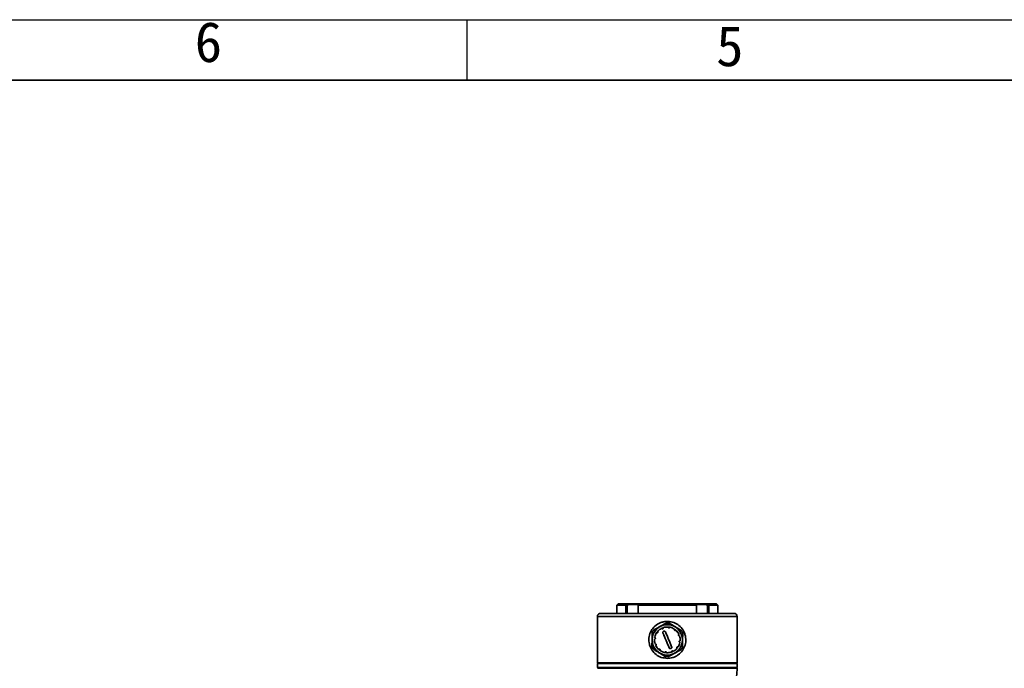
# Model space of a CAD drawing. Header units: millimetres. Extents: x 0 to 297, y 0 to 209.
# Tile 35 of 38: x 97 to 158, y 168 to 209. Entities that reach past the tile are written whole.
import ezdxf

# ---------------------------------------------------------------- set-up
doc = ezdxf.new("R2010")
doc.units = ezdxf.units.MM
doc.layers.add('图层0', color=7, linetype='Continuous')
doc.layers.add('细实线', color=7, linetype='Continuous')
doc.layers.add('粗实线', color=7, linetype='Continuous', lineweight=50)
doc.styles.add('SLDTEXTSTYLE0', font='SIMSUN.TTC')
doc.styles.add('SLDTEXTSTYLE3', font='仿宋_GB2312')
doc.styles.add('SLDTEXTSTYLE5', font='SIMSUN.TTC', dxfattribs={"bigfont": 'bigfont'})
doc.dimstyles.new('SLDDIMSTYLE8', dxfattribs={"dimtxt": 3.5, "dimasz": 3, "dimexe": 0, "dimexo": 0.0625, "dimgap": 0.875, "dimtad": 0, "dimtih": 1, "dimtoh": 1, "dimlfac": 3, "dimrnd": 1e-09, "dimzin": 12, "dimdsep": 46, "dimtxsty": 'SLDTEXTSTYLE0', "dimblk1": 'NONE', "dimblk2": 'NONE', "dimsah": 1, "dimcen": 0, "dimadec": 0, "dimazin": 3, "dimtfac": 1, "dimtmove": 0, "dimatfit": 3, "dimldrblk": 'NONE', "dimfxl": 0, "dimfrac": 2, "dimtolj": 1, "dimtzin": 12, "dimarcsym": 0})

# ---------------------------------------------------------------- blocks, each defined once
blk = doc.blocks.new('_D_23')
at = {"layer": '图层0'}
blk.add_line((235.955, 182.979), (261.78, 182.979), dxfattribs=at)
at = {"layer": '图层0', "char_height": 3.5, "attachment_point": 1}
for s, insert, style in [(' 贯穿', (251.596, 186.05), 'SLDTEXTSTYLE5'), ('6-', (237.542, 186.05), 'SLDTEXTSTYLE0'), ('%%c', (241.616, 186.05), 'SLDTEXTSTYLE0'), ('6.6', (245.486, 186.05), 'SLDTEXTSTYLE0'), ('圆周均布', (241.514, 181.977), 'SLDTEXTSTYLE5')]:
    blk.add_mtext(s, dxfattribs=dict(at, insert=insert, style=style))
blk = doc.blocks.new('_None')

msp = doc.modelspace()

# ---------------------------------------------------------------- linework, layer by layer
at = {"color": 7, "linetype": 'Continuous', "lineweight": 35}
for p, q in [((134.16413696, 172.42207843), (134.06413696, 172.32207843)), ((134.06413696, 172.32207843), (134.06413696, 171.82207843)), ((134.63520088, 172.32207843), (134.06413696, 172.32207843)), ((134.16413696, 172.42207843), (134.72441854, 172.42207843)), ((134.63520087, 172.32207842), (134.72296499, 172.41776977)), ((134.63729397, 172.31645363), (134.63520087, 172.32207841)), ((134.63729397, 172.31645363), (134.71232388, 172.2986718)), ((134.63729397, 171.82207843), (134.63729397, 172.31645363)), ((134.7734257, 172.37207845), (134.71232412, 172.29867219)), ((134.71232416, 172.29867219), (134.71232416, 171.82207843)), ((134.72296499, 172.41776977), (134.77342574, 172.37207853)), ((134.722965, 172.41776977), (134.72441854, 172.42207843)), ((134.72441854, 172.42207843), (135.45440887, 172.42207843)), ((135.42686028, 172.37207843), (134.7734257, 172.37207843)), ((135.39053646, 172.29867219), (135.41864984, 172.37207845)), ((135.39053648, 171.82207843), (135.39053648, 172.29867219)), ((135.39053652, 172.2986718), (135.40240294, 172.31645363)), ((135.40538362, 172.32207841), (135.40240294, 172.31645363)), ((135.40240294, 172.31645363), (135.40240294, 171.82207843)), ((135.44697438, 172.41776977), (135.40538362, 172.32207842)), ((139.02289031, 172.32207843), (135.40538362, 172.32207843)), ((135.44697437, 172.41776977), (135.41864996, 172.37207853)), ((135.45237587, 172.42207843), (135.44697437, 172.41776977)), ((135.45237587, 172.42207843), (138.97589806, 172.42207843)), ((138.97280854, 172.42207843), (139.70385539, 172.42207843)), ((138.98129955, 172.41776977), (138.97589806, 172.42207843)), ((139.02289031, 172.32207842), (138.98129955, 172.41776977)), ((139.009624, 172.37207847), (138.98129955, 172.41776977)), ((139.65484822, 172.37207843), (139.0078123, 172.37207843)), ((139.00962409, 172.37207845), (139.03773747, 172.29867219)), ((139.02587099, 172.31645363), (139.0228903, 172.32207841)), ((139.02587099, 171.82207843), (139.02587099, 172.31645363)), ((139.0377374, 172.2986718), (139.02587099, 172.31645363)), ((139.03773745, 172.29867219), (139.03773745, 171.82207843)), ((139.70530894, 172.41776977), (139.65484818, 172.37207853)), ((139.7159498, 172.29867219), (139.65484822, 172.37207845)), ((139.70385539, 172.42207843), (139.70530893, 172.41776977)), ((139.70385539, 172.42207843), (140.26413696, 172.42207843)), ((139.70530893, 172.41776977), (139.79307305, 172.32207842)), ((139.71594977, 171.82207843), (139.71594977, 172.29867215)), ((139.79097996, 172.31645363), (139.71594984, 172.29867176)), ((139.79307305, 172.32207841), (139.79097996, 172.31645363)), ((139.79097996, 172.31645363), (139.79097996, 171.82207843)), ((140.36413696, 172.32207843), (139.79307305, 172.32207843)), ((140.36413696, 172.32207843), (140.26413696, 172.42207843)), ((140.36413696, 171.82207843), (140.36413696, 172.32207843)), ((132.86413696, 171.62207843), (132.86413696, 168.74207843)), ((133.06413696, 171.82207843), (137.21413696, 171.82207843)), ((137.21413696, 171.82207843), (141.36413696, 171.82207843)), ((141.56413696, 168.74207843), (141.56413696, 171.62207843)), ((137.2734749, 170.96398445), (137.38881801, 170.95226497)), ((136.53413804, 170.59350398), (136.64845508, 170.73515908)), ((136.8351917, 170.87412378), (136.96215645, 170.92710826)), ((138.30291881, 170.45269683), (138.32322357, 170.44963052)), ((138.30315058, 170.45578373), (138.34389637, 170.44963052)), ((138.32566959, 170.45550492), (138.34426441, 170.45269683)), ((137.81437444, 169.65248982), (137.87413455, 169.71997408)), ((137.05577808, 169.39267662), (137.11972843, 169.37767613)), ((137.14453936, 169.40248092), (137.11972715, 169.37766872)), ((137.12485569, 169.38279725), (137.18442812, 169.37397126)), ((137.7854287, 169.61980278), (137.79962149, 169.63583002)), ((132.86413696, 168.74207843), (132.88413696, 168.72207843)), ((132.86413696, 168.74207843), (137.21413696, 168.74207843)), ((132.88413696, 168.72207843), (132.86413696, 168.70207843)), ((132.86413696, 168.70207843), (132.86413696, 168.44207843)), ((135.72634934, 168.70207843), (132.86413696, 168.70207843)), ((132.88413696, 168.72207843), (135.73318974, 168.72207843)), ((137.21413696, 168.72207843), (132.88413696, 168.72207843)), ((141.56413696, 168.70207843), (135.72634934, 168.70207843)), ((135.73318974, 168.72207843), (141.54413696, 168.72207843)), ((137.21413696, 168.74207843), (141.56413696, 168.74207843)), ((141.54413696, 168.72207843), (137.21413696, 168.72207843)), ((141.54413696, 168.72207843), (141.56413696, 168.74207843)), ((141.56413696, 168.70207843), (141.54413696, 168.72207843)), ((141.56413696, 168.44207843), (141.56413696, 168.70207843)), ((132.86413696, 168.44207843), (132.88413696, 168.42207843)), ((132.86413696, 168.44207843), (141.56413696, 168.44207843)), ((132.88406719, 168.42207843), (132.86435562, 168.40215849)), ((141.56391831, 168.40215849), (132.86435562, 168.40215849)), ((132.88406719, 168.42207843), (133.03161074, 168.42207843)), ((133.03161074, 168.42207843), (141.54420674, 168.42207843)), ((141.54413696, 168.42207843), (141.56413696, 168.44207843)), ((141.56391831, 168.40215849), (141.54420674, 168.42207843))]:
    msp.add_line(p, q, dxfattribs=at)
at = {"color": 8, "linetype": 'Continuous', "lineweight": 35}
for p, q in [((137.21413696, 171.62207843), (132.86413696, 171.62207843)), ((141.56413696, 171.62207843), (137.21413696, 171.62207843))]:
    msp.add_line(p, q, dxfattribs=at)
at = {"color": 7, "linetype": 'Continuous', "lineweight": 35}
msp.add_circle((137.21413696, 170.17207843), 0.945, dxfattribs=at)
for centre, radius, start, end in [((133.06413696, 171.62207843), 0.2, 90, 180), ((141.36413696, 171.62207843), 0.2, 0, 90), ((137.21413696, 170.17207843), 0.8, 87.3153462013, 107.5812154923), ((137.21413696, 170.17207843), 1.045, 83.3853682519, 94.1454135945), ((137.21413696, 170.17207843), 0.8, 57.3153462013, 77.5812154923), ((137.21413696, 170.17207843), 1.045, 143.3853682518, 154.1454135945), ((137.21413696, 170.17207843), 0.8, 147.3153462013, 167.5812154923), ((137.21413696, 170.17207843), 0.8, 117.3153462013, 137.5812154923), ((137.21413696, 170.17207843), 0.8, 27.3153462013, 47.5812154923), ((137.21413696, 170.17207843), 0.8, 357.3153462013, 17.5812154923), ((137.21413696, 170.17207843), 1.045, 23.3853682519, 34.1454135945), ((137.21413696, 170.17207843), 1.045, 203.3853682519, 214.1454135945), ((137.21413696, 170.17207843), 0.8, 177.3153462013, 197.5812154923), ((137.21413696, 170.17207843), 0.8, 207.3153462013, 227.5812154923), ((137.21413696, 170.17207843), 0.8, 327.3153462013, 347.5812154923), ((137.21413696, 170.17207843), 1.045, 323.3853682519, 334.1454135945), ((137.21413696, 170.17207843), 0.8, 237.3153462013, 257.5812154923), ((137.21413696, 170.17207843), 1.045, 263.3853682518, 274.1454135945), ((137.21413696, 170.17207843), 0.8, 267.3153462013, 287.5812154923), ((137.21413696, 170.17207843), 0.8, 297.3153462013, 317.5812154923), ((139.06413696, 168.43522268), 2.5, 336.8014094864, 359.2422023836)]:
    msp.add_arc(centre, radius, start, end, dxfattribs=at)
for points, knots in [([(137.21413696, 169.02207843), (137.08726791, 169.034357), (136.83362929, 169.05890453), (136.4946212, 169.24954363), (136.27516325, 169.48600522), (136.15294542, 169.71524886), (136.0705519, 169.9613194), (136.04840967, 170.28573973), (136.14865857, 170.65676257), (136.36194759, 170.97569547), (136.62077716, 171.17231141), (136.86164407, 171.27232788), (137.11336326, 171.33038345), (137.43691026, 171.32170225), (137.79640409, 171.18768495), (138.09521408, 170.94438346), (138.2670321, 170.6662217), (138.34327939, 170.41646557), (138.37659791, 170.16188505), (138.33746013, 169.84236131), (138.17131023, 169.49781837), (137.94556429, 169.26797146), (137.72351167, 169.13555352), (137.4993824, 169.04498156), (137.32377596, 169.03088164), (137.21413696, 169.02207843)], [0, 0, 0, 0, 0.0523945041, 0.1047479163, 0.158178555, 0.1854376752, 0.2126919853, 0.2657861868, 0.3174405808, 0.3696836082, 0.4235957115, 0.4507590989, 0.4779182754, 0.5304979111, 0.5822060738, 0.6349248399, 0.6890937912, 0.7161114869, 0.7431254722, 0.7952238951, 0.8469505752, 0.9001824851, 0.9274431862, 0.9546995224, 1, 1, 1, 1]), ([(137.13859599, 171.2143445), (137.08249399, 171.18354628), (136.96858385, 171.12101322), (136.79096782, 171.02350765), (136.61417991, 170.92645669), (136.47757693, 170.85146598), (136.39934522, 170.80851925), (136.37535184, 170.79534764)], [0, 0, 0, 0, 0.2283677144, 0.463680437, 0.6784948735, 0.901395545, 1, 1, 1, 1]), ([(136.97249107, 170.93471023), (136.97047404, 170.93385303), (136.96644127, 170.93213919), (136.9618966, 170.92730251), (136.95883846, 170.92125784), (136.95866061, 170.91677975), (136.95856801, 170.91444834)], [0, 0, 0, 0, 0.2426144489, 0.485073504, 0.7319149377, 1, 1, 1, 1]), ([(137.27027203, 170.95519874), (137.26959434, 170.95739844), (137.2682382, 170.96180028), (137.26350065, 170.96703521), (137.25771882, 170.97039492), (137.25351532, 170.97094899), (137.25160809, 170.97120039)], [0, 0, 0, 0, 0.2646085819, 0.5295111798, 0.786527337, 1, 1, 1, 1]), ([(137.27027203, 170.95519874), (137.27044035, 170.95442885), (137.27185059, 170.94797842), (137.27707983, 170.93644249), (137.28938892, 170.92380702), (137.3049241, 170.91626229), (137.32156939, 170.91430265), (137.33766489, 170.91770486), (137.35179534, 170.92602573), (137.36004243, 170.93539175), (137.36329488, 170.94146999), (137.36399271, 170.9427741)], [0, 0, 0, 0, 0.0196109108, 0.1643066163, 0.3055402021, 0.4405825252, 0.5705278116, 0.6986198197, 0.8285684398, 0.9632184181, 1, 1, 1, 1]), ([(138.07899537, 170.75863186), (138.05690572, 170.77202807), (137.98163507, 170.81767576), (137.84727896, 170.89915568), (137.67493679, 171.00367215), (137.50398592, 171.10734486), (137.39233593, 171.17505471), (137.33692936, 171.20865588), (137.33451138, 171.21012226)], [0, 0, 0, 0, 0.0931237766, 0.3173199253, 0.5410271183, 0.7651001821, 0.9897488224, 1, 1, 1, 1]), ([(137.38618138, 170.95335989), (137.38400598, 170.95362605), (137.37965658, 170.9541582), (137.37330244, 170.95224184), (137.36763168, 170.94853608), (137.36523861, 170.94474687), (137.36399271, 170.9427741)], [0, 0, 0, 0, 0.2426144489, 0.485073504, 0.7319149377, 1, 1, 1, 1]), ([(136.27373758, 170.62779106), (136.27235862, 170.5638062), (136.26955877, 170.43389059), (136.26519306, 170.23131781), (136.2608477, 170.02968951), (136.25749007, 169.87389251), (136.25556717, 169.78466849), (136.25497743, 169.75730381)], [0, 0, 0, 0, 0.22836771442, 0.46368043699, 0.67849487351, 0.90139554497, 1, 1, 1, 1]), ([(136.43101665, 170.22821349), (136.43178654, 170.22838181), (136.43823698, 170.22979206), (136.4497729, 170.2350213), (136.46240837, 170.24733039), (136.4699531, 170.26286557), (136.47191274, 170.27951085), (136.46851053, 170.29560635), (136.46018966, 170.30973681), (136.45082364, 170.3179839), (136.44474541, 170.32123635), (136.44344129, 170.32193418)], [0, 0, 0, 0, 0.0196109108, 0.1643066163, 0.3055402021, 0.4405825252, 0.5705278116, 0.6986198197, 0.8285684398, 0.9632184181, 1, 1, 1, 1]), ([(136.4328555, 170.34412284), (136.43258934, 170.34194745), (136.43205719, 170.33759805), (136.43397355, 170.33124391), (136.43767931, 170.32557314), (136.44146852, 170.32318008), (136.44344129, 170.32193418)], [0, 0, 0, 0, 0.2426144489, 0.485073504, 0.7319149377, 1, 1, 1, 1]), ([(136.56400241, 170.61225298), (136.56175857, 170.61276593), (136.5572684, 170.61379239), (136.55036604, 170.61230702), (136.54456553, 170.60897967), (136.54198394, 170.60561637), (136.5408126, 170.60409035)], [0, 0, 0, 0, 0.2646085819, 0.5295111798, 0.786527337, 1, 1, 1, 1]), ([(136.56400241, 170.61225298), (136.56475332, 170.6120138), (136.57104468, 170.61000989), (136.58364971, 170.60877058), (136.60074689, 170.61311283), (136.61504841, 170.62279433), (136.62506814, 170.63622975), (136.63016949, 170.65186997), (136.63002864, 170.66826773), (136.62604097, 170.68009293), (136.62240329, 170.68594875), (136.6216228, 170.68720515)], [0, 0, 0, 0, 0.0196109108, 0.1643066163, 0.3055402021, 0.4405825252, 0.5705278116, 0.6986198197, 0.8285684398, 0.9632184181, 1, 1, 1, 1]), ([(136.62354958, 170.71171399), (136.62223138, 170.70996312), (136.61959582, 170.70646251), (136.61807836, 170.70000148), (136.61845227, 170.69323758), (136.62053729, 170.68927052), (136.6216228, 170.68720515)], [0, 0, 0, 0, 0.2426144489, 0.485073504, 0.7319149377, 1, 1, 1, 1]), ([(136.8711912, 170.87834805), (136.86950445, 170.87991419), (136.86612908, 170.88304823), (136.85940878, 170.88521304), (136.85272172, 170.88523172), (136.84880434, 170.88360981), (136.84702693, 170.88287391)], [0, 0, 0, 0, 0.2646085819, 0.5295111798, 0.786527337, 1, 1, 1, 1]), ([(136.8711912, 170.87834805), (136.87172192, 170.87776546), (136.87616844, 170.87288434), (136.88646506, 170.86550855), (136.90344278, 170.86072047), (136.920669, 170.86195412), (136.93606406, 170.86857967), (136.94830207, 170.87957383), (136.95637897, 170.89384513), (136.95883814, 170.90607989), (136.95861573, 170.91297002), (136.95856801, 170.91444834)], [0, 0, 0, 0, 0.0196109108, 0.1643066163, 0.3055402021, 0.4405825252, 0.5705278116, 0.6986198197, 0.8285684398, 0.9632184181, 1, 1, 1, 1]), ([(136.94465321, 170.60173353), (136.94184536, 170.61105326), (136.93622688, 170.62970193), (136.94032494, 170.65925411), (136.95339722, 170.6855629), (136.97451338, 170.70582396), (137.00077946, 170.71781709), (137.0292826, 170.7205431), (137.05709848, 170.7138676), (137.0812707, 170.6983941), (137.0953249, 170.68088739), (137.10050964, 170.66943498), (137.10177139, 170.66664792)], [0, 0, 0, 0, 0.1098312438, 0.2197711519, 0.3287175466, 0.4357269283, 0.5410065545, 0.6454986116, 0.7504354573, 0.8568444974, 0.9651615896, 1, 1, 1, 1]), ([(137.32650253, 169.67750894), (137.262765, 169.83177867), (137.13547872, 170.13986123), (137.00819879, 170.44792839), (136.94465321, 170.60173353)], [0, 0, 0, 0, 0.500741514, 1, 1, 1, 1]), ([(137.02537285, 170.37852029), (137.02208349, 170.38228135), (137.01550478, 170.38980347), (137.00920423, 170.40357317), (137.00611297, 170.41823969), (137.00610947, 170.43218046), (137.00864132, 170.44058818), (137.00973328, 170.44421433)], [0, 0, 0, 0, 0.2101563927, 0.4203127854, 0.6304691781, 0.8406255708, 1, 1, 1, 1]), ([(137.10177139, 170.66664792), (137.16550892, 170.51237819), (137.29279521, 170.20429562), (137.42007513, 169.89622846), (137.48362071, 169.74242332)], [0, 0, 0, 0, 0.50074151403, 1, 1, 1, 1]), ([(137.65431151, 170.82221298), (137.65482446, 170.82445682), (137.65585093, 170.82894699), (137.65436556, 170.83584935), (137.65103821, 170.84164986), (137.64767491, 170.84423145), (137.64614889, 170.84540279)], [0, 0, 0, 0, 0.26460858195, 0.52951117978, 0.78652733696, 1, 1, 1, 1]), ([(137.65431151, 170.82221298), (137.65407234, 170.82146207), (137.65206843, 170.81517071), (137.65082912, 170.80256568), (137.65517137, 170.7854685), (137.66485286, 170.77116699), (137.67828829, 170.76114725), (137.6939285, 170.7560459), (137.71032627, 170.75618675), (137.72215147, 170.76017442), (137.72800729, 170.7638121), (137.72926369, 170.76459259)], [0, 0, 0, 0, 0.0196109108, 0.1643066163, 0.3055402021, 0.4405825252, 0.5705278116, 0.6986198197, 0.8285684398, 0.9632184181, 1, 1, 1, 1]), ([(137.65464456, 170.83252138), (137.68504689, 170.81366824), (137.77192193, 170.75979516), (137.83386728, 170.67760809), (137.87413455, 170.62418277)], [0, 0, 0, 0, 0.3499547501, 1, 1, 1, 1]), ([(137.75377253, 170.76266581), (137.75202166, 170.76398401), (137.74852104, 170.76661957), (137.74206002, 170.76813703), (137.73529611, 170.76776312), (137.73132905, 170.7656781), (137.72926369, 170.76459259)], [0, 0, 0, 0, 0.2426144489, 0.485073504, 0.7319149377, 1, 1, 1, 1]), ([(137.92040658, 170.51502419), (137.91982399, 170.51449347), (137.91494288, 170.51004695), (137.90756709, 170.49975033), (137.902779, 170.48277261), (137.90401266, 170.46554639), (137.91063821, 170.45015133), (137.92163236, 170.43791332), (137.93590367, 170.42983642), (137.94813843, 170.42737725), (137.95502856, 170.42759966), (137.95650687, 170.42764738)], [0, 0, 0, 0, 0.0196109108, 0.1643066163, 0.3055402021, 0.4405825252, 0.5705278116, 0.6986198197, 0.8285684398, 0.9632184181, 1, 1, 1, 1]), ([(137.92040658, 170.51502419), (137.92197273, 170.51671094), (137.92510676, 170.52008631), (137.92727157, 170.52680661), (137.92729025, 170.53349367), (137.92566835, 170.53741105), (137.92493245, 170.53918846)], [0, 0, 0, 0, 0.2646085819, 0.5295111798, 0.786527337, 1, 1, 1, 1]), ([(137.97676876, 170.41372432), (137.97591157, 170.41574135), (137.97419772, 170.41977412), (137.96936104, 170.42431879), (137.96331637, 170.42737693), (137.95883829, 170.42755478), (137.95650687, 170.42764738)], [0, 0, 0, 0, 0.2426144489, 0.485073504, 0.7319149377, 1, 1, 1, 1]), ([(138.15453634, 169.71636579), (138.1559153, 169.78035066), (138.15871516, 169.91026627), (138.16308087, 170.11283904), (138.16742623, 170.31446734), (138.17078386, 170.47026435), (138.17270675, 170.55948836), (138.1732965, 170.58685304)], [0, 0, 0, 0, 0.2283677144, 0.463680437, 0.6784948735, 0.901395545, 1, 1, 1, 1]), ([(136.43101665, 170.22821349), (136.42881695, 170.2275358), (136.42441511, 170.22617966), (136.41918018, 170.22144211), (136.41582047, 170.21566029), (136.4152664, 170.21145679), (136.415015, 170.20954955)], [0, 0, 0, 0, 0.2646085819, 0.5295111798, 0.786527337, 1, 1, 1, 1]), ([(136.45150516, 169.93043253), (136.45236236, 169.9284155), (136.4540762, 169.92438273), (136.45891288, 169.91983807), (136.46495755, 169.91677993), (136.46943564, 169.91660207), (136.47176705, 169.91650948)], [0, 0, 0, 0, 0.2426144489, 0.485073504, 0.7319149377, 1, 1, 1, 1]), ([(136.50786734, 169.82913266), (136.50844993, 169.82966338), (136.51333105, 169.8341099), (136.52070684, 169.84440652), (136.52549492, 169.86138424), (136.52426127, 169.87861047), (136.51763572, 169.89400552), (136.50664156, 169.90624353), (136.49237026, 169.91432043), (136.4801355, 169.91677961), (136.47324537, 169.9165572), (136.47176705, 169.91650948)], [0, 0, 0, 0, 0.0196109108, 0.1643066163, 0.3055402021, 0.4405825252, 0.5705278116, 0.6986198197, 0.8285684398, 0.9632184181, 1, 1, 1, 1]), ([(136.50786734, 169.82913266), (136.5063012, 169.82744592), (136.50316716, 169.82407055), (136.50100235, 169.81735024), (136.50098367, 169.81066318), (136.50260558, 169.8067458), (136.50334148, 169.80496839)], [0, 0, 0, 0, 0.2646085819, 0.5295111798, 0.786527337, 1, 1, 1, 1]), ([(136.53413767, 169.75065266), (136.5686585, 169.70133645), (136.63615684, 169.6049088), (136.73153264, 169.53601708), (136.77813018, 169.5023588)], [0, 0, 0, 0, 0.5114323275, 1, 1, 1, 1]), ([(137.48362071, 169.74242332), (137.48642856, 169.7331036), (137.49204704, 169.71445492), (137.48794899, 169.68490275), (137.47487671, 169.65859396), (137.45376054, 169.6383329), (137.42749447, 169.62633976), (137.39899133, 169.62361376), (137.37117545, 169.63028925), (137.34700322, 169.64576275), (137.33294902, 169.66326947), (137.32776429, 169.67472187), (137.32650253, 169.67750894)], [0, 0, 0, 0, 0.1098312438, 0.2197711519, 0.3287175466, 0.4357269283, 0.5410065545, 0.6454986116, 0.7504354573, 0.8568444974, 0.9651615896, 1, 1, 1, 1]), ([(137.86427152, 169.73190388), (137.86352061, 169.73214305), (137.85722925, 169.73414696), (137.84462422, 169.73538627), (137.82752704, 169.73104402), (137.81322552, 169.72136253), (137.80320579, 169.70792711), (137.79810444, 169.69228689), (137.79824529, 169.67588912), (137.80223296, 169.66406392), (137.80587064, 169.6582081), (137.80665112, 169.6569517)], [0, 0, 0, 0, 0.0196109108, 0.1643066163, 0.3055402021, 0.4405825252, 0.5705278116, 0.6986198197, 0.8285684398, 0.9632184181, 1, 1, 1, 1]), ([(137.86427152, 169.73190388), (137.86651536, 169.73139093), (137.87100553, 169.73036446), (137.87790789, 169.73184983), (137.88370839, 169.73517718), (137.88628999, 169.73854049), (137.88746132, 169.7400665)], [0, 0, 0, 0, 0.2646085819, 0.5295111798, 0.786527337, 1, 1, 1, 1]), ([(137.99725728, 170.11594336), (137.99648738, 170.11577504), (137.99003695, 170.1143648), (137.97850102, 170.10913556), (137.96586556, 170.09682647), (137.95832082, 170.08129129), (137.95636119, 170.064646), (137.9597634, 170.0485505), (137.96808427, 170.03442005), (137.97745029, 170.02617296), (137.98352852, 170.02292051), (137.98483264, 170.02222268)], [0, 0, 0, 0, 0.0196109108, 0.1643066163, 0.3055402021, 0.4405825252, 0.5705278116, 0.6986198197, 0.8285684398, 0.9632184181, 1, 1, 1, 1]), ([(137.99541842, 170.00003401), (137.99568458, 170.00220941), (137.99621674, 170.00655881), (137.99430038, 170.01291295), (137.99059461, 170.01858371), (137.98680541, 170.02097678), (137.98483264, 170.02222268)], [0, 0, 0, 0, 0.2426144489, 0.485073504, 0.7319149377, 1, 1, 1, 1]), ([(137.99725728, 170.11594336), (137.99945697, 170.11662105), (138.00385881, 170.11797719), (138.00909375, 170.12271474), (138.01245345, 170.12849657), (138.01300753, 170.13270007), (138.01325893, 170.1346073)], [0, 0, 0, 0, 0.2646085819, 0.5295111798, 0.786527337, 1, 1, 1, 1]), ([(136.34927855, 169.58552499), (136.37136821, 169.57212878), (136.44663885, 169.52648109), (136.58099497, 169.44500117), (136.75333714, 169.34048471), (136.92428801, 169.23681199), (137.03593799, 169.16910215), (137.09134457, 169.13550097), (137.09376255, 169.13403459)], [0, 0, 0, 0, 0.0931237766, 0.3173199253, 0.5410271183, 0.7651001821, 0.9897488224, 1, 1, 1, 1]), ([(136.6745014, 169.58149104), (136.67625227, 169.58017284), (136.67975288, 169.57753728), (136.68621391, 169.57601983), (136.69297781, 169.57639374), (136.69694487, 169.57847875), (136.69901024, 169.57956427)], [0, 0, 0, 0, 0.2426144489, 0.485073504, 0.7319149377, 1, 1, 1, 1]), ([(136.77396241, 169.52194387), (136.77420159, 169.52269478), (136.7762055, 169.52898614), (136.77744481, 169.54159117), (136.77310256, 169.55868835), (136.76342107, 169.57298987), (136.74998564, 169.58300961), (136.73434542, 169.58811095), (136.71794766, 169.5879701), (136.70612246, 169.58398243), (136.70026664, 169.58034475), (136.69901024, 169.57956427)], [0, 0, 0, 0, 0.0196109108, 0.1643066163, 0.3055402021, 0.4405825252, 0.5705278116, 0.6986198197, 0.8285684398, 0.9632184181, 1, 1, 1, 1]), ([(136.77396241, 169.52194387), (136.77344946, 169.51970003), (136.772423, 169.51520986), (136.77390837, 169.5083075), (136.77723572, 169.502507), (136.78059902, 169.4999254), (136.78212504, 169.49875407)], [0, 0, 0, 0, 0.2646085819, 0.5295111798, 0.786527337, 1, 1, 1, 1]), ([(137.04209255, 169.39079697), (137.04426794, 169.39053081), (137.04861734, 169.38999865), (137.05497148, 169.39191501), (137.06064225, 169.39562078), (137.06303531, 169.39940998), (137.06428121, 169.40138275)], [0, 0, 0, 0, 0.2426144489, 0.485073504, 0.7319149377, 1, 1, 1, 1]), ([(137.1580019, 169.38895811), (137.15783358, 169.38972801), (137.15642333, 169.39617844), (137.15119409, 169.40771437), (137.138885, 169.42034984), (137.12334982, 169.42789457), (137.10670454, 169.4298542), (137.09060904, 169.42645199), (137.07647858, 169.41813113), (137.06823149, 169.4087651), (137.06497904, 169.40268687), (137.06428121, 169.40138275)], [0, 0, 0, 0, 0.0196109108, 0.1643066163, 0.3055402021, 0.4405825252, 0.5705278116, 0.6986198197, 0.8285684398, 0.9632184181, 1, 1, 1, 1]), ([(137.1580019, 169.38895811), (137.15867959, 169.38675842), (137.16003573, 169.38235658), (137.16477328, 169.37712164), (137.1705551, 169.37376194), (137.1747586, 169.37320786), (137.17666584, 169.37295646)], [0, 0, 0, 0, 0.2646085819, 0.5295111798, 0.786527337, 1, 1, 1, 1]), ([(137.28967793, 169.12981236), (137.34577993, 169.16061058), (137.45969008, 169.22314364), (137.6373061, 169.32064921), (137.81409401, 169.41770017), (137.95069699, 169.49269087), (138.0289287, 169.5356376), (138.05292209, 169.54880921)], [0, 0, 0, 0, 0.2283677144, 0.463680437, 0.6784948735, 0.901395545, 1, 1, 1, 1]), ([(137.45578286, 169.40944663), (137.45779989, 169.41030382), (137.46183266, 169.41201767), (137.46637732, 169.41685435), (137.46943546, 169.42289902), (137.46961332, 169.4273771), (137.46970591, 169.42970852)], [0, 0, 0, 0, 0.2426144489, 0.485073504, 0.7319149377, 1, 1, 1, 1]), ([(137.55708273, 169.46580881), (137.55655201, 169.4663914), (137.55210549, 169.47127251), (137.54180887, 169.4786483), (137.52483115, 169.48343639), (137.50760492, 169.48220273), (137.49220987, 169.47557718), (137.47997186, 169.46458303), (137.47189496, 169.45031172), (137.46943578, 169.43807696), (137.46965819, 169.43118683), (137.46970591, 169.42970852)], [0, 0, 0, 0, 0.0196109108, 0.1643066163, 0.3055402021, 0.4405825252, 0.5705278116, 0.6986198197, 0.8285684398, 0.9632184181, 1, 1, 1, 1]), ([(137.47481386, 169.42216189), (137.51150786, 169.43102719), (137.55084048, 169.44052998), (137.58345674, 169.46313475), (137.58564479, 169.46465118)], [0, 0, 0, 0, 0.9329152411, 1, 1, 1, 1]), ([(137.55708273, 169.46580881), (137.55876947, 169.46424266), (137.56214485, 169.46110863), (137.56886515, 169.45894382), (137.57555221, 169.45892514), (137.57946959, 169.46054704), (137.581247, 169.46128294)], [0, 0, 0, 0, 0.2646085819, 0.5295111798, 0.786527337, 1, 1, 1, 1]), ([(137.80472435, 169.63244286), (137.80604255, 169.63419373), (137.80867811, 169.63769435), (137.81019556, 169.64415537), (137.80982166, 169.65091928), (137.80773664, 169.65488634), (137.80665112, 169.6569517)], [0, 0, 0, 0, 0.2426144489, 0.485073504, 0.7319149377, 1, 1, 1, 1])]:
    msp.add_open_spline(points, degree=3, knots=knots, dxfattribs=at)
at = {"layer": '图层0'}
msp.add_line((124.74, 208.76134587), (124.74, 205), dxfattribs=at)
at = {"layer": '粗实线', "lineweight": 35}
msp.add_line((25, 205), (292, 205), dxfattribs=at)
at = {"layer": '细实线'}
msp.add_line((2.7533732, 208.76134587), (297.24653265, 208.76134587), dxfattribs=at)

# ---------------------------------------------------------------- texts
at = {"layer": '图层0', "char_height": 2.5, "attachment_point": 1, "style": 'SLDTEXTSTYLE3'}
for s, insert in [('6', (107.80859978, 208.62604347)), ('5', (140.25396797, 208.36806658))]:
    msp.add_mtext(s, dxfattribs=dict(at, insert=insert))

# ---------------------------------------------------------------- dimensions: what is measured, and where the dimension line sits
at = {"layer": '图层0'}
dim = msp.add_diameter_dim_2p(p1=(1.46060327, 1.0908017), p2=(0, 0), text='6-<> 贯穿\\P圆周均布', dimstyle='SLDDIMSTYLE8', dxfattribs=at)
dim.commit()
dim.dimension.update_dxf_attribs({"geometry": '_D_23', "text_midpoint": (249.66142151, 182.47775125), "dimtype": 163})

doc.saveas('drawing.dxf')
